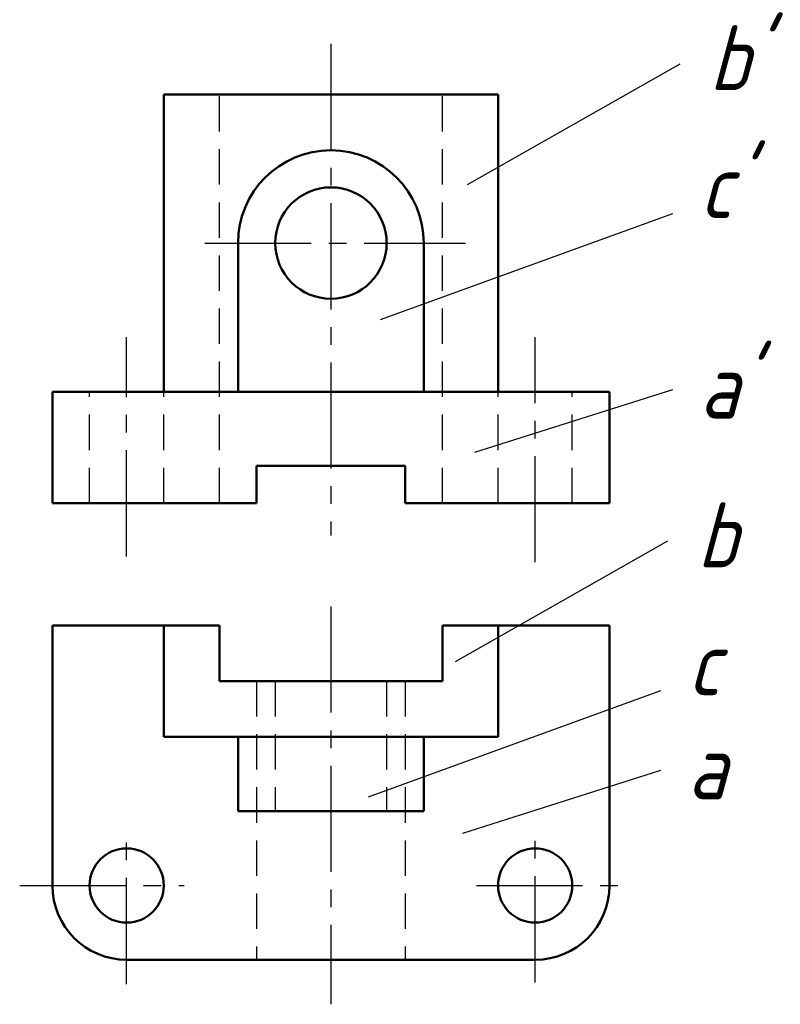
# Model space of a CAD drawing. Header units: millimetres. Extents: x 61 to 143, y 154 to 260.
import ezdxf

# ---------------------------------------------------------------- set-up
doc = ezdxf.new("R2010")
doc.units = ezdxf.units.MM
doc.header["$LTSCALE"] = 0.6
doc.linetypes.add('CENTER2', pattern=[28.575, 19.05, -3.175, 3.175, -3.175])
doc.linetypes.add('DASHED2', pattern=[9.525, 6.35, -3.175])
for name, color, linetype in [('点画线层', 3, 'CENTER2'), ('细实线层', 7, 'Continuous'), ('虚线层', 2, 'DASHED2')]:
    doc.layers.add(name, color=color, linetype=linetype)
doc.layers.add('粗实线层', color=7, linetype='Continuous', lineweight=50)
doc.styles.add('工程斜体', font='gbeitc.shx', dxfattribs={"bigfont": 'gbcbig.shx'})

msp = doc.modelspace()

# ---------------------------------------------------------------- linework, layer by layer
at = {"layer": '点画线层', "color": 7}
for p, q in [((94.5, 256.93), (94.5, 203.99)), ((80.93, 235.49), (109.01, 235.49)), ((72.5, 201.76), (72.5, 225.36)), ((116.5, 201.12), (116.5, 225.36)), ((94.5, 196.36), (94.5, 153.53)), ((72.5, 155.7), (72.5, 172.23)), ((116.5, 155.88), (116.5, 172.23)), ((60.98, 166.32), (78.7, 166.32)), ((110.17, 166.32), (127.27, 166.32))]:
    msp.add_line(p, q, dxfattribs=at)
at = {"layer": '粗实线层'}
for p, q in [((76.5, 251.49), (112.5, 251.49)), ((76.5, 251.49), (76.5, 219.49)), ((112.5, 251.49), (112.5, 219.49)), ((84.5, 235.49), (84.5, 219.49)), ((104.5, 219.49), (104.5, 235.49)), ((64.5, 207.49), (64.5, 219.49)), ((64.5, 219.49), (72.5, 219.49)), ((72.5, 219.49), (116.5, 219.49)), ((116.5, 219.49), (124.5, 219.49)), ((124.5, 207.49), (124.5, 219.49)), ((86.5, 211.49), (86.5, 207.49)), ((102.5, 211.49), (86.5, 211.49)), ((102.5, 207.49), (102.5, 211.49)), ((64.5, 207.49), (72.5, 207.49)), ((72.5, 207.49), (86.5, 207.49)), ((102.5, 207.49), (116.5, 207.49)), ((116.5, 207.49), (124.5, 207.49)), ((64.5, 194.32), (64.5, 166.32)), ((76.5, 194.32), (64.5, 194.32)), ((76.5, 194.32), (76.5, 182.32)), ((82.5, 194.32), (76.5, 194.32)), ((82.5, 188.32), (82.5, 194.32)), ((106.5, 194.32), (106.5, 188.32)), ((112.5, 194.32), (106.5, 194.32)), ((112.5, 182.32), (112.5, 194.32)), ((124.5, 194.32), (112.5, 194.32)), ((124.5, 166.32), (124.5, 194.32)), ((106.5, 188.32), (82.5, 188.32)), ((76.5, 182.32), (112.5, 182.32)), ((84.5, 174.32), (84.5, 182.32)), ((104.5, 174.32), (104.5, 182.32)), ((104.5, 174.32), (84.5, 174.32)), ((72.5, 158.32), (116.5, 158.32))]:
    msp.add_line(p, q, dxfattribs=at)
for centre, radius in [((94.5, 235.49), 6), ((72.5, 166.32), 4), ((116.5, 166.32), 4)]:
    msp.add_circle(centre, radius, dxfattribs=at)
for centre, radius, start, end in [((94.5, 235.49), 10, 0, 180), ((72.5, 166.32), 8, 180, 270), ((116.5, 166.32), 8, 270, 0)]:
    msp.add_arc(centre, radius, start, end, dxfattribs=at)
at = {"layer": '细实线层', "color": 7}
for p, q in [((109.22, 241.8), (132.1, 254.8)), ((99.85, 227.25), (131.32, 238.69)), ((110, 212.96), (131.32, 219.72)), ((107.92, 190.43), (130.8, 203.42)), ((98.56, 175.88), (130.02, 187.31)), ((108.7, 171.96), (130.02, 178.72))]:
    msp.add_line(p, q, dxfattribs=at)
at = {"layer": '虚线层', "color": 7}
for p, q in [((82.5, 207.49), (82.5, 251.49)), ((106.5, 207.49), (106.5, 251.49)), ((68.5, 207.49), (68.5, 219.49)), ((76.5, 207.49), (76.5, 219.49)), ((112.5, 207.49), (112.5, 219.49)), ((120.5, 207.49), (120.5, 219.49)), ((86.5, 188.32), (86.5, 158.32)), ((88.5, 188.32), (88.5, 174.32)), ((100.5, 188.32), (100.5, 174.32)), ((102.5, 188.32), (102.5, 158.32))]:
    msp.add_line(p, q, dxfattribs=at)

# ---------------------------------------------------------------- texts
at = {"layer": '细实线层', "color": 7, "style": '工程斜体'}
for s, p in [("b'", (135.22, 251.94)), ("c'", (134.18, 238.17)), ("a'", (134.18, 216.6)), ('b', (133.93, 200.56)), ('c', (132.89, 186.79)), ('a', (132.89, 175.6))]:
    msp.add_text(s, height=7, dxfattribs=at).set_placement(p)

doc.saveas('drawing.dxf')
